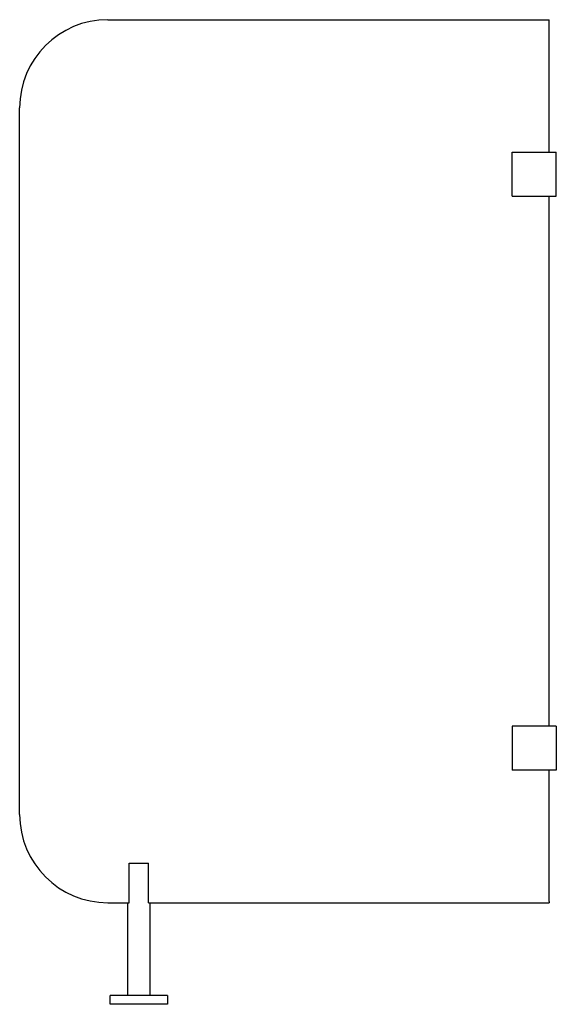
# Model space of a CAD drawing. Header units: millimetres. Extents: x 3968.62 to 3969.22, y 2327.31 to 2328.42.
import ezdxf

# ---------------------------------------------------------------- set-up
doc = ezdxf.new("R2010")
doc.units = ezdxf.units.MM
doc.layers.add('SANINDUSA', color=3, linetype='Continuous')

msp = doc.modelspace()

# ---------------------------------------------------------------- linework, layer by layer
at = {"layer": 'SANINDUSA'}
for p, q in [((3968.7168, 2328.4216), (3969.2168, 2328.4216)), ((3969.2168, 2328.4202), (3969.2168, 2328.4216)), ((3969.2168, 2328.2716), (3969.2168, 2328.4202)), ((3968.6168, 2327.5216), (3968.6168, 2328.3216)), ((3969.1748, 2328.2716), (3969.2248, 2328.2716)), ((3969.1748, 2328.2216), (3969.1748, 2328.2716)), ((3969.2248, 2328.2216), (3969.2248, 2328.2716)), ((3969.1748, 2328.2216), (3969.2248, 2328.2216)), ((3969.2168, 2327.6216), (3969.2168, 2328.2216)), ((3969.1748, 2327.6216), (3969.1748, 2327.5716)), ((3969.2248, 2327.6216), (3969.1748, 2327.6216)), ((3969.2248, 2327.6216), (3969.2248, 2327.5716)), ((3969.2248, 2327.5716), (3969.1748, 2327.5716)), ((3969.2168, 2327.423), (3969.2168, 2327.5716)), ((3968.741, 2327.4216), (3968.741, 2327.4666)), ((3968.741, 2327.4666), (3968.7627, 2327.4666)), ((3968.7627, 2327.4216), (3968.7627, 2327.4666)), ((3968.7168, 2327.4216), (3968.7393, 2327.4216)), ((3968.7393, 2327.4216), (3968.741, 2327.4216)), ((3968.7393, 2327.3166), (3968.7393, 2327.4216)), ((3968.7627, 2327.4216), (3968.7643, 2327.4216)), ((3968.7643, 2327.4216), (3968.7643, 2327.3166)), ((3968.7643, 2327.4216), (3969.2168, 2327.4216)), ((3969.2168, 2327.423), (3969.2168, 2327.4216)), ((3968.7843, 2327.3166), (3968.7193, 2327.3166)), ((3968.7193, 2327.3066), (3968.7193, 2327.3166)), ((3968.7843, 2327.3066), (3968.7193, 2327.3066)), ((3968.7843, 2327.3166), (3968.7843, 2327.3066))]:
    msp.add_line(p, q, dxfattribs=at)
for centre, start, end in [((3968.7168, 2328.3216), 90, 180), ((3968.7168, 2327.5216), 180, 270)]:
    msp.add_arc(centre, 0.1, start, end, dxfattribs=at)

doc.saveas('drawing.dxf')
